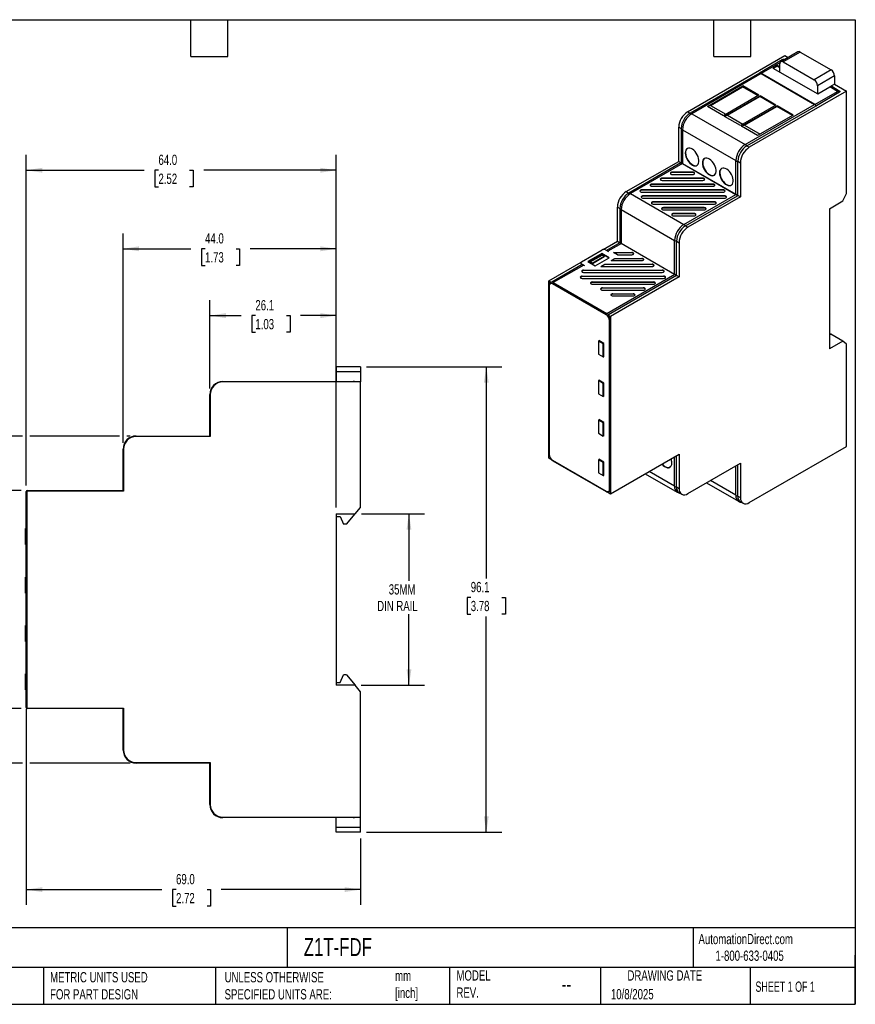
# Model space of a CAD drawing. Header units: millimetres. Extents: x 6 to 273, y 6 to 210.
# Tile 2 of 2: x 101 to 273, y 6 to 210. Entities that reach past the tile are written whole.
import ezdxf

# ---------------------------------------------------------------- set-up
doc = ezdxf.new("R2010")
doc.units = ezdxf.units.MM
doc.linetypes.add('SLD-Solid', pattern=[0])
doc.layers.add('DIMENSIONS', color=140, linetype='SLD-Solid', lineweight=25)
doc.layers.add('TEXT', color=140, linetype='SLD-Solid', lineweight=25)
doc.styles.add('SLDTEXTSTYLE0', font='TXT', dxfattribs={"width": 0.7})
doc.styles.add('SLDTEXTSTYLE1', font='TXT', dxfattribs={"width": 0.65})
doc.dimstyles.new('SLDDIMSTYLE1', dxfattribs={"dimtxt": 2.158008, "dimasz": 3.302, "dimexe": 0, "dimexo": 0.0625, "dimgap": 0.539502, "dimtad": 0, "dimtih": 1, "dimtoh": 1, "dimdec": 1, "dimrnd": 1e-09, "dimzin": 12, "dimdsep": 46, "dimtxsty": 'SLDTEXTSTYLE0', "dimsah": 1, "dimcen": 0.09, "dimadec": 0, "dimazin": 3, "dimtfac": 1, "dimtdec": 1, "dimtofl": 0, "dimtmove": 0, "dimatfit": 3, "dimfxl": 0, "dimfrac": 2, "dimtolj": 1, "dimtzin": 12, "dimarcsym": 0})
doc.dimstyles.new('SLDDIMSTYLE3', dxfattribs={"dimtxt": 2.158008, "dimasz": 3.302, "dimexe": 0, "dimexo": 0.0625, "dimgap": 0.539502, "dimtad": 0, "dimtih": 1, "dimtoh": 1, "dimdec": 1, "dimrnd": 1e-09, "dimzin": 4, "dimdsep": 46, "dimtxsty": 'SLDTEXTSTYLE0', "dimsah": 1, "dimcen": 0.09, "dimadec": 0, "dimazin": 1, "dimtfac": 1, "dimtdec": 1, "dimtofl": 0, "dimtmove": 0, "dimatfit": 3, "dimfxl": 0, "dimfrac": 2, "dimtolj": 1, "dimtzin": 12, "dimarcsym": 0})

# ---------------------------------------------------------------- blocks, each defined once
blk = doc.blocks.new('_D_4')
at = {"layer": 'DIMENSIONS'}
for p, q in [((171.12, 107.58), (184.1, 107.58)), ((180.92, 107.58), (180.92, 93.74)), ((180.92, 72.18), (180.92, 86.88)), ((171.09, 72.18), (184.1, 72.18))]:
    blk.add_line(p, q, dxfattribs=at)
for points in [[(180.92, 107.58), (180.42, 104.28), (181.43, 104.28)], [(180.92, 72.18), (181.43, 75.48), (180.42, 75.48)]]:
    blk.add_solid(points, dxfattribs=at)
at = {"layer": 'DIMENSIONS', "char_height": 2.117, "attachment_point": 1, "style": 'SLDTEXTSTYLE0'}
for s, insert in [('35MM', (176.75, 93.04)), ('DIN RAIL', (174.36, 89.61))]:
    blk.add_mtext(s, dxfattribs=dict(at, insert=insert))
blk = doc.blocks.new('_D_5')
at = {"layer": 'DIMENSIONS'}
for p, q in [((101.16, 123.63), (74.79, 123.63)), ((77.97, 123.63), (77.97, 94.22)), ((121.16, 123.63), (102.69, 123.63)), ((123.35, 123.63), (122.69, 123.63)), ((74.76, 90.31), (74.04, 90.31)), ((74.04, 90.31), (74.04, 86.88)), ((81.17, 90.31), (81.9, 90.31)), ((81.9, 90.31), (81.9, 86.88)), ((74.04, 86.88), (74.76, 86.88)), ((77.97, 56.13), (77.97, 86.4)), ((81.9, 86.88), (81.17, 86.88)), ((101.16, 56.13), (74.79, 56.13)), ((123.35, 56.13), (102.69, 56.13))]:
    blk.add_line(p, q, dxfattribs=at)
for points in [[(77.97, 123.63), (77.46, 120.33), (78.48, 120.33)], [(77.97, 56.13), (78.48, 59.43), (77.46, 59.43)]]:
    blk.add_solid(points, dxfattribs=at)
at = {"layer": 'DIMENSIONS', "char_height": 2.117, "attachment_point": 1, "style": 'SLDTEXTSTYLE0'}
for s, insert in [('67.5', (74.76, 93.52)), ('2.66', (74.76, 89.61))]:
    blk.add_mtext(s, dxfattribs=dict(at, insert=insert))
blk = doc.blocks.new('_D_6')
at = {"layer": 'DIMENSIONS'}
for p, q in [((100.85, 112.38), (88.6, 112.38)), ((91.77, 112.38), (91.77, 94.22)), ((88.57, 90.31), (87.84, 90.31)), ((87.84, 90.31), (87.84, 86.88)), ((94.98, 90.31), (95.7, 90.31)), ((95.7, 90.31), (95.7, 86.88)), ((87.84, 86.88), (88.57, 86.88)), ((91.77, 67.38), (91.77, 86.4)), ((95.7, 86.88), (94.98, 86.88)), ((100.85, 67.38), (88.6, 67.38))]:
    blk.add_line(p, q, dxfattribs=at)
for points in [[(91.77, 112.38), (91.27, 109.08), (92.28, 109.08)], [(91.77, 67.38), (92.28, 70.68), (91.27, 70.68)]]:
    blk.add_solid(points, dxfattribs=at)
at = {"layer": 'DIMENSIONS', "char_height": 2.117, "attachment_point": 1, "style": 'SLDTEXTSTYLE0'}
for s, insert in [('45.0', (88.57, 93.52)), ('1.77', (88.57, 89.61))]:
    blk.add_mtext(s, dxfattribs=dict(at, insert=insert))
blk = doc.blocks.new('_D_7')
at = {"layer": 'DIMENSIONS'}
for p, q in [((139.82, 133.45), (139.82, 151.66)), ((165.92, 108.85), (165.92, 151.66)), ((139.82, 148.48), (146.31, 148.48)), ((149.23, 148.48), (148.5, 148.48)), ((148.5, 148.48), (148.5, 145.05)), ((155.64, 148.48), (156.37, 148.48)), ((156.37, 148.48), (156.37, 145.05)), ((165.92, 148.48), (158.57, 148.48)), ((148.5, 145.05), (149.23, 145.05)), ((156.37, 145.05), (155.64, 145.05))]:
    blk.add_line(p, q, dxfattribs=at)
for points in [[(139.82, 148.48), (143.13, 147.97), (143.13, 148.99)], [(165.92, 148.48), (162.62, 148.99), (162.62, 147.97)]]:
    blk.add_solid(points, dxfattribs=at)
at = {"layer": 'DIMENSIONS', "char_height": 2.117, "attachment_point": 1, "style": 'SLDTEXTSTYLE0'}
for s, insert in [('26.1', (149.23, 151.69)), ('1.03', (149.23, 147.78))]:
    blk.add_mtext(s, dxfattribs=dict(at, insert=insert))
blk = doc.blocks.new('_D_8')
at = {"layer": 'DIMENSIONS'}
for p, q in [((121.92, 122.2), (121.92, 165.44)), ((165.92, 108.85), (165.92, 165.44)), ((121.92, 162.27), (135.91, 162.27)), ((138.84, 162.27), (138.11, 162.27)), ((138.11, 162.27), (138.11, 158.84)), ((145.25, 162.27), (145.97, 162.27)), ((145.97, 162.27), (145.97, 158.84)), ((165.92, 162.27), (148.17, 162.27)), ((138.11, 158.84), (138.84, 158.84)), ((145.97, 158.84), (145.25, 158.84))]:
    blk.add_line(p, q, dxfattribs=at)
for points in [[(121.92, 162.27), (125.23, 161.76), (125.23, 162.78)], [(165.92, 162.27), (162.62, 162.78), (162.62, 161.76)]]:
    blk.add_solid(points, dxfattribs=at)
at = {"layer": 'DIMENSIONS', "char_height": 2.117, "attachment_point": 1, "style": 'SLDTEXTSTYLE0'}
for s, insert in [('44.0', (138.84, 165.48)), ('1.73', (138.84, 161.57))]:
    blk.add_mtext(s, dxfattribs=dict(at, insert=insert))
blk = doc.blocks.new('_D_9')
at = {"layer": 'DIMENSIONS'}
for p, q in [((101.92, 113.45), (101.92, 181.66)), ((165.92, 108.85), (165.92, 181.66)), ((101.92, 178.48), (126.3, 178.48)), ((129.22, 178.48), (128.5, 178.48)), ((128.5, 178.48), (128.5, 175.05)), ((135.63, 178.48), (136.36, 178.48)), ((136.36, 178.48), (136.36, 175.05)), ((165.92, 178.48), (138.56, 178.48)), ((128.5, 175.05), (129.22, 175.05)), ((136.36, 175.05), (135.63, 175.05))]:
    blk.add_line(p, q, dxfattribs=at)
for points in [[(101.92, 178.48), (105.23, 177.97), (105.23, 178.99)], [(165.92, 178.48), (162.62, 178.99), (162.62, 177.97)]]:
    blk.add_solid(points, dxfattribs=at)
at = {"layer": 'DIMENSIONS', "char_height": 2.117, "attachment_point": 1, "style": 'SLDTEXTSTYLE0'}
for s, insert in [('64.0', (129.22, 181.69)), ('2.52', (129.22, 177.78))]:
    blk.add_mtext(s, dxfattribs=dict(at, insert=insert))
blk = doc.blocks.new('_D_10')
at = {"layer": 'DIMENSIONS'}
for p, q in [((101.92, 67.31), (101.92, 26.85)), ((170.92, 40.58), (170.92, 26.85)), ((101.92, 30.02), (129.93, 30.02)), ((132.85, 30.02), (132.13, 30.02)), ((132.13, 30.02), (132.13, 26.59)), ((139.26, 30.02), (139.99, 30.02)), ((139.99, 30.02), (139.99, 26.59)), ((170.92, 30.02), (142.19, 30.02)), ((132.13, 26.59), (132.85, 26.59)), ((139.99, 26.59), (139.26, 26.59))]:
    blk.add_line(p, q, dxfattribs=at)
for points in [[(101.92, 30.02), (105.23, 29.52), (105.23, 30.53)], [(170.92, 30.02), (167.62, 30.53), (167.62, 29.52)]]:
    blk.add_solid(points, dxfattribs=at)
at = {"layer": 'DIMENSIONS', "char_height": 2.117, "attachment_point": 1, "style": 'SLDTEXTSTYLE0'}
for s, insert in [('69.0', (132.85, 33.24)), ('2.72', (132.85, 29.32))]:
    blk.add_mtext(s, dxfattribs=dict(at, insert=insert))
blk = doc.blocks.new('_D_11')
at = {"layer": 'DIMENSIONS'}
for p, q in [((172.19, 137.91), (200.06, 137.91)), ((196.89, 137.91), (196.89, 94.22)), ((193.68, 90.31), (192.96, 90.31)), ((192.96, 90.31), (192.96, 86.88)), ((200.09, 90.31), (200.82, 90.31)), ((200.82, 90.31), (200.82, 86.88)), ((192.96, 86.88), (193.68, 86.88)), ((196.89, 41.85), (196.89, 86.4)), ((200.82, 86.88), (200.09, 86.88)), ((172.19, 41.85), (200.06, 41.85))]:
    blk.add_line(p, q, dxfattribs=at)
for points in [[(196.89, 137.91), (196.38, 134.61), (197.39, 134.61)], [(196.89, 41.85), (197.39, 45.15), (196.38, 45.15)]]:
    blk.add_solid(points, dxfattribs=at)
at = {"layer": 'DIMENSIONS', "char_height": 2.117, "attachment_point": 1, "style": 'SLDTEXTSTYLE0'}
for s, insert in [('96.1', (193.68, 93.52)), ('3.78', (193.68, 89.61))]:
    blk.add_mtext(s, dxfattribs=dict(at, insert=insert))

msp = doc.modelspace()

# ---------------------------------------------------------------- linework, layer by layer
for p, q in [((238.44, 190.56), (258.52, 202.15)), ((257.97, 201.24), (253.29, 198.54)), ((261.2, 202.92), (257.67, 200.88)), ((261.7, 202.87), (258.17, 200.83)), ((258.52, 202.15), (259.2, 201.76)), ((261.7, 202.87), (268.07, 199.2)), ((257.5, 200.66), (253.64, 198.43)), ((256.05, 199.58), (256.93, 200.09)), ((256.05, 199.58), (265.31, 194.23)), ((256.12, 199.54), (256.93, 200.01)), ((257.46, 199.78), (256.93, 200.09)), ((256.93, 200.09), (256.93, 200.01)), ((256.93, 200.01), (257.46, 199.7)), ((257.46, 198.76), (257.46, 200.42)), ((258.17, 200.83), (264.53, 197.16)), ((268.07, 199.2), (264.53, 197.16)), ((253.27, 198.53), (238.95, 190.26)), ((253.61, 198.42), (239.29, 190.15)), ((253.29, 198.54), (253.31, 198.53)), ((253.61, 198.42), (264.64, 192.05)), ((253.86, 198.31), (253.64, 198.43)), ((264.67, 192.07), (253.86, 198.31)), ((253.86, 198.31), (253.86, 198.27)), ((268.78, 197.97), (265.24, 195.93)), ((268.78, 197.97), (268.78, 196.23)), ((242.52, 191.64), (249.85, 195.87)), ((243.14, 191.86), (249.8, 195.71)), ((249.85, 195.87), (249.8, 195.71)), ((252.99, 193.87), (249.8, 195.71)), ((253.15, 193.96), (249.85, 195.87)), ((265.24, 195.93), (265.24, 194.27)), ((265.31, 194.23), (267.79, 195.66)), ((268.78, 196.23), (267.79, 195.66)), ((269.34, 194.76), (267.79, 195.66)), ((268.17, 195.8), (269.72, 194.9)), ((268.78, 196.23), (271.25, 194.8)), ((253.15, 193.96), (245.82, 189.73)), ((246.06, 189.6), (253.38, 193.82)), ((246.67, 189.82), (253.33, 193.67)), ((271.25, 194.8), (251.17, 183.21)), ((253.38, 193.82), (253.33, 193.67)), ((256.52, 191.82), (253.33, 193.67)), ((256.68, 191.92), (253.38, 193.82)), ((264.67, 192.07), (269.34, 194.76)), ((269.68, 194.49), (265.01, 191.79)), ((271.25, 173.65), (271.25, 194.8)), ((243.14, 191.86), (242.52, 191.64)), ((245.82, 189.73), (242.52, 191.64)), ((243.14, 191.86), (246.33, 190.02)), ((256.68, 191.92), (249.36, 187.69)), ((249.59, 187.55), (256.92, 191.78)), ((250.21, 187.78), (256.87, 191.63)), ((250.32, 183.78), (264.64, 192.05)), ((250.66, 183.5), (264.98, 191.77)), ((256.92, 191.78), (256.87, 191.63)), ((260.06, 189.78), (256.87, 191.63)), ((260.22, 189.88), (256.92, 191.78)), ((264.88, 191.87), (265.01, 191.79)), ((238.44, 190.56), (238.95, 190.26)), ((239.29, 190.15), (250.32, 183.78)), ((246.67, 189.82), (246.06, 189.6)), ((249.36, 187.69), (246.06, 189.6)), ((246.67, 189.82), (249.86, 187.98)), ((260.22, 189.88), (252.89, 185.65)), ((236.6, 187.37), (237.11, 187.08)), ((236.6, 180.31), (236.6, 187.37)), ((237.11, 187.08), (237.11, 180.14)), ((250.21, 187.78), (249.59, 187.55)), ((252.89, 185.65), (249.59, 187.55)), ((250.21, 187.78), (253.4, 185.94)), ((237.38, 186.84), (248.41, 180.48)), ((237.38, 186.84), (237.38, 179.9)), ((250.66, 183.5), (251.17, 183.21)), ((225.78, 174.07), (236.6, 180.31)), ((237.04, 179.98), (226.29, 173.77)), ((237.38, 179.86), (226.63, 173.66)), ((236.6, 180.31), (237.09, 180.03)), ((237.08, 180), (237.14, 179.96)), ((237.38, 179.9), (248.41, 173.53)), ((237.38, 179.86), (248.41, 173.49)), ((248.41, 173.53), (248.41, 180.48)), ((248.82, 180.32), (249.33, 180.03)), ((248.82, 173.38), (248.82, 180.32)), ((249.33, 180.03), (249.33, 172.96)), ((241.58, 176.85), (233.18, 176.85)), ((233.18, 176.76), (233.18, 176.85)), ((239.48, 178.06), (235.28, 178.06)), ((235.28, 177.98), (235.28, 178.06)), ((239.48, 177.98), (235.28, 177.98)), ((235.28, 177.6), (239.48, 177.6)), ((239.48, 177.98), (239.48, 178.06)), ((241.58, 176.76), (241.58, 176.85)), ((243.68, 175.64), (231.08, 175.64)), ((231.08, 175.55), (231.08, 175.64)), ((243.68, 175.55), (231.08, 175.55)), ((231.08, 175.18), (243.68, 175.18)), ((241.58, 176.76), (233.18, 176.76)), ((233.18, 176.39), (241.58, 176.39)), ((243.68, 175.55), (243.68, 175.64)), ((225.78, 174.07), (226.29, 173.77)), ((226.63, 173.66), (237.66, 167.29)), ((245.78, 174.43), (228.98, 174.43)), ((228.98, 174.34), (228.98, 174.43)), ((245.78, 174.34), (228.98, 174.34)), ((228.98, 173.97), (245.78, 173.97)), ((246.06, 173.19), (229.26, 173.19)), ((229.26, 173.1), (229.26, 173.19)), ((246.06, 173.1), (229.26, 173.1)), ((229.26, 172.72), (246.06, 172.72)), ((237.66, 167.29), (248.41, 173.49)), ((238, 167.01), (248.75, 173.22)), ((249.33, 172.96), (238.51, 166.72)), ((245.78, 174.34), (245.78, 174.43)), ((246.06, 173.1), (246.06, 173.19)), ((248.41, 173.53), (248.45, 173.51)), ((248.65, 173.31), (248.79, 173.24)), ((248.72, 173.39), (248.69, 173.41)), ((248.84, 173.25), (249.33, 172.96)), ((270.49, 172.15), (271.25, 173.65)), ((223.94, 170.88), (224.45, 170.59)), ((223.94, 163.82), (223.94, 170.88)), ((243.96, 171.97), (231.36, 171.97)), ((231.36, 171.89), (231.36, 171.97)), ((243.96, 171.89), (231.36, 171.89)), ((231.36, 171.51), (243.96, 171.51)), ((241.86, 170.76), (233.46, 170.76)), ((233.46, 170.67), (233.46, 170.76)), ((241.86, 170.67), (241.86, 170.76)), ((243.96, 171.89), (243.96, 171.97)), ((267.71, 170.55), (270.49, 172.15)), ((224.45, 170.59), (224.45, 163.65)), ((224.72, 170.35), (235.75, 163.98)), ((224.72, 170.35), (224.72, 163.41)), ((241.86, 170.67), (233.46, 170.67)), ((233.46, 170.3), (241.86, 170.3)), ((239.76, 169.55), (235.56, 169.55)), ((235.56, 169.46), (235.56, 169.55)), ((239.76, 169.46), (235.56, 169.46)), ((235.56, 169.09), (239.76, 169.09)), ((239.76, 169.46), (239.76, 169.55)), ((267.71, 170.55), (267.71, 141.65)), ((238, 167.01), (238.51, 166.72)), ((220.99, 162.11), (223.94, 163.82)), ((224.42, 163.5), (221.7, 161.93)), ((224.76, 163.39), (221.97, 161.78)), ((223.94, 163.82), (224.44, 163.53)), ((224.72, 163.41), (235.75, 157.04)), ((235.75, 157.04), (235.75, 163.98)), ((236.16, 163.83), (236.67, 163.53)), ((236.16, 156.89), (236.16, 163.83)), ((236.67, 163.53), (236.67, 156.47)), ((216.56, 159.59), (220.8, 162.04)), ((220.76, 161.28), (217.87, 159.62)), ((217.94, 159.58), (220.75, 161.2)), ((218.32, 159.55), (220.8, 160.98)), ((218.76, 159.31), (221.21, 160.73)), ((218.78, 159.26), (221.24, 160.67)), ((220.75, 161.2), (220.76, 161.28)), ((220.75, 161.2), (222.2, 160.37)), ((222.27, 160.41), (220.76, 161.28)), ((221.21, 160.73), (220.8, 160.98)), ((221.21, 160.73), (221.24, 160.67)), ((221.51, 162.04), (222.13, 161.68)), ((221.97, 161.78), (221.9, 161.81)), ((221.97, 161.78), (222.13, 161.68)), ((223.14, 161.51), (226.91, 161.51)), ((223.94, 161.05), (223.14, 161.51)), ((226.91, 161.42), (223.29, 161.42)), ((223.94, 161.05), (226.91, 161.05)), ((226.91, 161.42), (226.91, 161.51)), ((209.8, 155.65), (216.44, 159.48)), ((216.66, 159.02), (210.38, 155.4)), ((217.01, 158.92), (210.72, 155.29)), ((216.41, 159.39), (216.41, 159.31)), ((216.56, 159.18), (217.18, 158.82)), ((216.56, 159.18), (216.56, 159.1)), ((216.56, 159.1), (216.71, 159.01)), ((217.01, 158.92), (217.18, 158.82)), ((217.87, 159.62), (219.38, 158.74)), ((218.76, 159.31), (218.32, 159.55)), ((218.32, 159.51), (218.32, 159.55)), ((218.32, 159.51), (218.78, 159.26)), ((218.78, 159.26), (218.76, 159.31)), ((219.38, 158.74), (222.27, 160.41)), ((220.53, 158.62), (221.33, 159.08)), ((220.53, 158.62), (231.11, 158.62)), ((221.33, 159), (220.68, 158.62)), ((221.33, 159.08), (231.11, 159.08)), ((221.33, 159), (221.33, 159.08)), ((231.11, 159), (221.33, 159)), ((222.63, 159.83), (223.43, 160.3)), ((222.63, 159.83), (229.01, 159.83)), ((223.43, 160.21), (222.78, 159.83)), ((223.43, 160.3), (229.01, 160.3)), ((223.43, 160.21), (223.43, 160.3)), ((229.01, 160.21), (223.43, 160.21)), ((229.01, 160.21), (229.01, 160.3)), ((231.11, 159), (231.11, 159.08)), ((216.69, 156.63), (233.49, 156.63)), ((216.69, 156.54), (216.69, 156.63)), ((233.49, 156.54), (216.69, 156.54)), ((216.98, 157.87), (233.21, 157.87)), ((216.98, 157.78), (216.98, 157.87)), ((233.21, 157.78), (216.98, 157.78)), ((216.98, 157.41), (233.21, 157.41)), ((221.75, 148.92), (235.79, 157.02)), ((236.13, 156.74), (222.09, 148.64)), ((236.67, 156.47), (222.53, 148.31)), ((233.21, 157.78), (233.21, 157.87)), ((233.49, 156.54), (233.49, 156.63)), ((236.07, 156.9), (236.03, 156.92)), ((236.18, 156.75), (236.67, 156.47)), ((209.8, 155.65), (210.36, 155.33)), ((209.8, 119.07), (209.8, 155.65)), ((209.81, 154.71), (209.81, 119.93)), ((209.87, 154.63), (209.87, 119.85)), ((221.61, 148.67), (210.58, 155.04)), ((210.72, 155.29), (221.75, 148.92)), ((216.69, 156.17), (233.49, 156.17)), ((218.79, 155.42), (231.39, 155.42)), ((218.79, 155.33), (218.79, 155.42)), ((231.39, 155.33), (218.79, 155.33)), ((218.79, 154.95), (231.39, 154.95)), ((231.39, 155.33), (231.39, 155.42)), ((220.89, 154.2), (229.29, 154.2)), ((220.89, 154.12), (220.89, 154.2)), ((229.29, 154.12), (220.89, 154.12)), ((220.89, 153.74), (229.29, 153.74)), ((222.99, 152.99), (227.19, 152.99)), ((222.99, 152.91), (222.99, 152.99)), ((227.19, 152.91), (222.99, 152.91)), ((222.99, 152.53), (227.19, 152.53)), ((227.19, 152.91), (227.19, 152.99)), ((229.29, 154.12), (229.29, 154.2)), ((221.97, 148.63), (222.53, 148.31)), ((222.32, 112.66), (222.32, 147.45)), ((222.51, 112.63), (222.51, 147.42)), ((222.53, 148.31), (222.53, 111.72)), ((267.71, 144.89), (267.99, 144.67)), ((267.71, 144.5), (267.99, 144.67)), ((270.47, 143.24), (267.99, 144.67)), ((220.02, 143.22), (220.17, 143.3)), ((220.02, 143.22), (220.02, 140.53)), ((221.01, 142.65), (220.02, 143.22)), ((220.09, 143.35), (220.09, 143.26)), ((221.15, 142.73), (220.09, 143.35)), ((220.16, 143.31), (220.16, 143.3)), ((221.01, 142.65), (221.15, 142.73)), ((221.01, 139.95), (221.01, 142.65)), ((221.15, 139.96), (221.15, 142.73)), ((270.47, 143.24), (267.71, 141.65)), ((271.25, 142.6), (270.47, 143.24)), ((271.25, 121.48), (271.25, 142.6)), ((220.02, 140.53), (221.01, 139.95)), ((221.01, 139.95), (221.15, 140.03)), ((221.08, 140), (221.15, 139.96)), ((165.92, 137.91), (165.92, 136.91)), ((170.92, 137.91), (165.92, 137.91)), ((170.92, 136.91), (165.92, 136.91)), ((165.92, 136.91), (165.92, 134.88)), ((170.92, 137.91), (170.92, 136.91)), ((170.92, 136.91), (170.92, 134.78)), ((142.52, 134.88), (162.77, 134.88)), ((142.52, 134.88), (142.52, 134.78)), ((170.92, 134.78), (142.52, 134.78)), ((162.77, 134.88), (162.77, 134.78)), ((162.82, 134.88), (162.81, 134.88)), ((162.82, 134.78), (162.82, 134.88)), ((162.82, 134.88), (169.42, 134.88)), ((169.42, 134.88), (169.42, 134.78)), ((170.92, 108.88), (170.92, 134.78)), ((220.17, 135.14), (220.02, 135.06)), ((220.02, 135.06), (220.02, 132.36)), ((221.01, 134.48), (220.02, 135.06)), ((220.09, 135.18), (220.09, 135.09)), ((221.15, 134.57), (220.09, 135.18)), ((220.16, 135.14), (220.16, 135.13)), ((221.15, 134.56), (221.01, 134.48)), ((221.01, 131.79), (221.01, 134.48)), ((221.15, 131.79), (221.15, 134.57)), ((139.82, 132.18), (139.92, 132.18)), ((139.82, 123.68), (139.82, 132.18)), ((139.92, 132.18), (139.92, 123.53)), ((220.02, 132.36), (221.01, 131.79)), ((221.15, 131.87), (221.01, 131.79)), ((221.08, 131.83), (221.15, 131.79)), ((220.17, 126.97), (220.02, 126.89)), ((220.02, 126.89), (220.02, 124.2)), ((221.01, 126.32), (220.02, 126.89)), ((220.09, 127.01), (220.09, 126.93)), ((221.15, 126.4), (220.09, 127.01)), ((220.16, 126.98), (220.16, 126.97)), ((221.15, 126.4), (221.01, 126.32)), ((221.01, 123.62), (221.01, 126.32)), ((221.15, 123.63), (221.15, 126.4)), ((220.02, 124.2), (221.01, 123.62)), ((124.62, 123.63), (139.82, 123.63)), ((124.62, 123.63), (124.62, 123.53)), ((139.92, 123.53), (124.62, 123.53)), ((139.92, 123.68), (139.82, 123.68)), ((139.82, 123.63), (139.82, 123.53)), ((139.87, 123.63), (139.92, 123.63)), ((139.87, 123.53), (139.87, 123.63)), ((221.15, 123.7), (221.01, 123.62)), ((221.08, 123.66), (221.15, 123.63)), ((121.92, 120.93), (122.02, 120.93)), ((121.92, 112.43), (121.92, 120.93)), ((122.02, 120.93), (122.02, 112.28)), ((222.53, 111.72), (236.67, 119.89)), ((236.67, 119.89), (236.67, 112.83)), ((251.17, 109.88), (271.25, 121.48)), ((209.8, 119.07), (210.32, 118.77)), ((210.58, 118.62), (221.61, 112.26)), ((210.62, 118.53), (221.65, 112.16)), ((220.17, 118.81), (220.02, 118.72)), ((220.02, 118.72), (220.02, 116.03)), ((221.01, 118.15), (220.02, 118.72)), ((220.09, 118.85), (220.09, 118.76)), ((221.15, 118.24), (220.09, 118.85)), ((220.16, 118.81), (220.16, 118.8)), ((221.15, 118.23), (221.01, 118.15)), ((221.01, 115.46), (221.01, 118.15)), ((221.15, 115.46), (221.15, 118.24)), ((235.75, 113.27), (235.75, 119.36)), ((236.16, 113.12), (236.16, 119.59)), ((238.51, 111.76), (249.33, 118.01)), ((249.33, 118.01), (249.33, 110.95)), ((220.02, 116.03), (221.01, 115.46)), ((229.69, 115.86), (236.31, 112.04)), ((235.75, 113.27), (230.48, 116.32)), ((248.41, 111.4), (248.41, 117.48)), ((248.82, 111.24), (248.82, 117.72)), ((221.15, 115.54), (221.01, 115.46)), ((221.08, 115.5), (221.15, 115.46)), ((242.35, 113.98), (248.97, 110.16)), ((248.41, 111.4), (243.14, 114.44)), ((101.92, 111.18), (101.92, 112.18)), ((102.02, 112.28), (102.02, 67.48)), ((122.02, 112.28), (102.02, 112.28)), ((102.12, 112.38), (102.12, 112.28)), ((102.12, 112.38), (121.97, 112.38)), ((122.02, 112.43), (121.92, 112.43)), ((121.97, 112.28), (121.97, 112.38)), ((122.02, 112.38), (121.97, 112.38)), ((221.97, 112.05), (222.53, 111.72)), ((236.16, 113.12), (236.67, 112.83)), ((236.7, 111.93), (237.21, 111.64)), ((101.92, 68.58), (101.92, 111.18)), ((102.02, 111.18), (101.92, 111.18)), ((248.82, 111.24), (249.33, 110.95)), ((249.36, 110.05), (249.87, 109.76)), ((169.85, 107.58), (170.92, 108.88)), ((165.92, 107.58), (169.85, 107.58)), ((165.92, 107.58), (165.92, 72.18)), ((165.92, 107.01), (166.72, 107.01)), ((166.72, 107.01), (167.42, 105.41)), ((168.02, 105.41), (169.82, 107.58)), ((101.77, 101.23), (101.77, 104.53)), ((101.77, 104.53), (101.92, 104.53)), ((168.02, 105.41), (167.42, 105.41)), ((101.77, 101.23), (101.92, 101.23)), ((101.77, 91.23), (101.77, 94.53)), ((101.92, 94.53), (101.77, 94.53)), ((101.92, 91.23), (101.77, 91.23)), ((101.77, 81.23), (101.77, 84.53)), ((101.92, 84.53), (101.77, 84.53)), ((101.92, 81.23), (101.77, 81.23)), ((101.77, 71.23), (101.77, 74.53)), ((101.92, 74.53), (101.77, 74.53)), ((166.72, 72.75), (167.42, 74.35)), ((168.02, 74.35), (167.42, 74.35)), ((168.02, 74.35), (169.82, 72.18)), ((101.92, 71.23), (101.77, 71.23)), ((165.92, 72.75), (166.72, 72.75)), ((169.82, 72.18), (165.92, 72.18)), ((170.92, 70.85), (169.82, 72.18)), ((170.92, 44.98), (170.92, 70.85)), ((102.02, 68.58), (101.92, 68.58)), ((101.92, 67.58), (101.92, 68.58)), ((102.02, 67.48), (122.02, 67.48)), ((102.12, 67.48), (102.12, 67.38)), ((121.97, 67.38), (102.12, 67.38)), ((121.92, 58.83), (121.92, 67.33)), ((121.92, 67.33), (122.02, 67.33)), ((121.97, 67.48), (121.97, 67.38)), ((121.97, 67.38), (122.02, 67.38)), ((122.02, 67.48), (122.02, 58.83)), ((122.02, 58.83), (121.92, 58.83)), ((124.62, 56.23), (139.92, 56.23)), ((124.62, 56.23), (124.62, 56.13)), ((139.82, 56.13), (124.62, 56.13)), ((139.82, 56.23), (139.82, 56.13)), ((139.82, 47.58), (139.82, 56.08)), ((139.82, 56.08), (139.92, 56.08)), ((139.87, 56.23), (139.87, 56.13)), ((139.87, 56.13), (139.92, 56.13)), ((139.92, 56.23), (139.92, 47.58)), ((139.92, 47.58), (139.82, 47.58)), ((142.52, 44.98), (170.92, 44.98)), ((142.52, 44.98), (142.52, 44.88)), ((162.77, 44.88), (142.52, 44.88)), ((162.77, 44.98), (162.77, 44.88)), ((162.81, 44.88), (162.82, 44.88)), ((162.82, 44.88), (162.82, 44.98)), ((169.42, 44.88), (162.82, 44.88)), ((165.92, 42.85), (165.92, 44.88)), ((169.42, 44.98), (169.42, 44.88)), ((170.92, 42.85), (170.92, 44.98)), ((170.92, 42.85), (165.92, 42.85)), ((165.92, 41.85), (165.92, 42.85)), ((170.92, 41.85), (170.92, 42.85)), ((170.92, 41.85), (165.92, 41.85))]:
    msp.add_line(p, q)
at = {"flags": 128}
for points in [[(237.95, 182.03), (237.97, 181.68), (238.06, 181.32), (238.2, 180.95), (238.39, 180.59), (238.61, 180.26), (238.87, 179.96), (239.15, 179.72), (239.43, 179.54), (239.71, 179.42), (239.98, 179.38), (240.23, 179.42), (240.43, 179.53), (240.6, 179.7), (240.71, 179.94), (240.77, 180.23), (240.77, 180.56), (240.71, 180.92), (240.6, 181.29), (240.43, 181.65), (240.23, 182), (239.98, 182.32), (239.71, 182.59), (239.43, 182.8), (239.15, 182.95), (238.87, 183.02), (238.61, 183.03), (238.39, 182.96), (238.2, 182.81), (238.06, 182.6), (237.97, 182.34), (237.95, 182.03)], [(238.35, 182.93), (238.23, 182.81), (238.1, 182.59), (238.03, 182.31), (238.01, 181.99), (238.06, 181.63), (238.16, 181.26), (238.31, 180.89), (238.51, 180.54), (238.74, 180.21), (239.01, 179.93), (239.29, 179.7), (239.57, 179.54), (239.86, 179.44), (240.12, 179.42), (240.35, 179.47)], [(241.48, 179.98), (241.51, 179.64), (241.6, 179.27), (241.73, 178.91), (241.92, 178.55), (242.15, 178.21), (242.4, 177.92), (242.68, 177.68), (242.97, 177.5), (243.25, 177.38), (243.52, 177.34), (243.76, 177.38), (243.97, 177.48), (244.13, 177.66), (244.24, 177.9), (244.3, 178.19), (244.3, 178.52), (244.24, 178.88), (244.13, 179.25), (243.97, 179.61), (243.76, 179.96), (243.52, 180.27), (243.25, 180.54), (242.97, 180.76), (242.68, 180.91), (242.4, 180.98), (242.15, 180.99), (241.92, 180.91), (241.73, 180.77), (241.6, 180.56), (241.51, 180.3), (241.48, 179.98)], [(241.88, 180.89), (241.76, 180.77), (241.64, 180.55), (241.56, 180.27), (241.55, 179.94), (241.59, 179.59), (241.69, 179.22), (241.84, 178.85), (242.04, 178.5), (242.28, 178.17), (242.54, 177.89), (242.82, 177.66), (243.11, 177.5), (243.39, 177.4), (243.65, 177.38), (243.88, 177.43)], [(245.02, 177.94), (245.05, 177.6), (245.13, 177.23), (245.27, 176.86), (245.46, 176.51), (245.68, 176.17), (245.94, 175.88), (246.22, 175.64), (246.5, 175.45), (246.79, 175.34), (247.05, 175.3), (247.3, 175.34), (247.5, 175.44), (247.67, 175.62), (247.78, 175.86), (247.84, 176.15), (247.84, 176.48), (247.78, 176.84), (247.67, 177.21), (247.5, 177.57), (247.3, 177.92), (247.05, 178.23), (246.79, 178.5), (246.5, 178.72), (246.22, 178.86), (245.94, 178.94), (245.68, 178.94), (245.46, 178.87), (245.27, 178.73), (245.13, 178.52), (245.05, 178.26), (245.02, 177.94)], [(245.42, 178.85), (245.3, 178.73), (245.17, 178.51), (245.1, 178.23), (245.08, 177.9), (245.13, 177.55), (245.23, 177.18), (245.38, 176.81), (245.58, 176.46), (245.81, 176.13), (246.08, 175.85), (246.36, 175.62), (246.65, 175.45), (246.93, 175.36), (247.19, 175.34), (247.42, 175.39)], [(233.18, 176.85), (233.03, 176.83), (232.9, 176.78), (232.81, 176.71), (232.78, 176.62), (232.81, 176.53), (232.9, 176.46), (233.03, 176.41), (233.18, 176.39)], [(235.28, 178.06), (235.13, 178.05), (235, 178), (234.91, 177.92), (234.88, 177.83), (234.91, 177.74), (235, 177.67), (235.13, 177.62), (235.28, 177.6)], [(239.48, 177.6), (239.63, 177.62), (239.76, 177.67), (239.85, 177.74), (239.88, 177.83), (239.85, 177.92), (239.76, 178), (239.63, 178.05), (239.48, 178.06)], [(241.58, 176.39), (241.73, 176.41), (241.86, 176.46), (241.95, 176.53), (241.98, 176.62), (241.95, 176.71), (241.86, 176.78), (241.73, 176.83), (241.58, 176.85)], [(231.08, 175.64), (230.93, 175.62), (230.8, 175.57), (230.71, 175.5), (230.68, 175.41), (230.71, 175.32), (230.8, 175.24), (230.93, 175.19), (231.08, 175.18)], [(243.68, 175.18), (243.83, 175.19), (243.96, 175.24), (244.05, 175.32), (244.08, 175.41), (244.05, 175.5), (243.96, 175.57), (243.83, 175.62), (243.68, 175.64)], [(228.98, 174.43), (228.83, 174.41), (228.7, 174.36), (228.61, 174.28), (228.58, 174.2), (228.61, 174.11), (228.7, 174.03), (228.83, 173.98), (228.98, 173.97)], [(229.26, 173.19), (229.11, 173.17), (228.98, 173.12), (228.89, 173.04), (228.86, 172.95), (228.89, 172.87), (228.98, 172.79), (229.11, 172.74), (229.26, 172.72)], [(245.78, 173.97), (245.93, 173.98), (246.06, 174.03), (246.15, 174.11), (246.18, 174.2), (246.15, 174.28), (246.06, 174.36), (245.93, 174.41), (245.78, 174.43)], [(246.06, 172.72), (246.22, 172.74), (246.35, 172.79), (246.43, 172.87), (246.46, 172.95), (246.43, 173.04), (246.35, 173.12), (246.22, 173.17), (246.06, 173.19)], [(231.36, 171.97), (231.21, 171.96), (231.08, 171.91), (230.99, 171.83), (230.96, 171.74), (230.99, 171.65), (231.08, 171.58), (231.21, 171.53), (231.36, 171.51)], [(233.46, 170.76), (233.31, 170.74), (233.18, 170.69), (233.09, 170.62), (233.06, 170.53), (233.09, 170.44), (233.18, 170.37), (233.31, 170.32), (233.46, 170.3)], [(241.86, 170.3), (242.02, 170.32), (242.15, 170.37), (242.23, 170.44), (242.26, 170.53), (242.23, 170.62), (242.15, 170.69), (242.02, 170.74), (241.86, 170.76)], [(243.96, 171.51), (244.12, 171.53), (244.25, 171.58), (244.33, 171.65), (244.36, 171.74), (244.33, 171.83), (244.25, 171.91), (244.12, 171.96), (243.96, 171.97)], [(235.56, 169.55), (235.41, 169.53), (235.28, 169.48), (235.19, 169.41), (235.16, 169.32), (235.19, 169.23), (235.28, 169.15), (235.41, 169.1), (235.56, 169.09)], [(239.76, 169.09), (239.92, 169.1), (240.05, 169.15), (240.13, 169.23), (240.16, 169.32), (240.13, 169.41), (240.05, 169.48), (239.92, 169.53), (239.76, 169.55)], [(226.91, 161.05), (227.06, 161.06), (227.19, 161.11), (227.28, 161.19), (227.31, 161.28), (227.28, 161.36), (227.19, 161.44), (227.06, 161.49), (226.91, 161.51)], [(229.01, 159.83), (229.16, 159.85), (229.29, 159.9), (229.38, 159.98), (229.41, 160.06), (229.38, 160.15), (229.29, 160.23), (229.16, 160.28), (229.01, 160.3)], [(231.11, 158.62), (231.26, 158.64), (231.39, 158.69), (231.48, 158.76), (231.51, 158.85), (231.48, 158.94), (231.39, 159.02), (231.26, 159.07), (231.11, 159.08)], [(216.69, 156.63), (216.54, 156.61), (216.41, 156.56), (216.32, 156.49), (216.29, 156.4), (216.32, 156.31), (216.41, 156.23), (216.54, 156.18), (216.69, 156.17)], [(216.98, 157.87), (216.82, 157.85), (216.69, 157.8), (216.61, 157.73), (216.58, 157.64), (216.61, 157.55), (216.69, 157.48), (216.82, 157.43), (216.98, 157.41)], [(233.21, 157.41), (233.36, 157.43), (233.49, 157.48), (233.58, 157.55), (233.61, 157.64), (233.58, 157.73), (233.49, 157.8), (233.36, 157.85), (233.21, 157.87)], [(233.49, 156.17), (233.65, 156.18), (233.78, 156.23), (233.86, 156.31), (233.89, 156.4), (233.86, 156.49), (233.78, 156.56), (233.65, 156.61), (233.49, 156.63)], [(218.79, 155.42), (218.64, 155.4), (218.51, 155.35), (218.42, 155.27), (218.39, 155.19), (218.42, 155.1), (218.51, 155.02), (218.64, 154.97), (218.79, 154.95)], [(231.39, 154.95), (231.55, 154.97), (231.68, 155.02), (231.76, 155.1), (231.79, 155.19), (231.76, 155.27), (231.68, 155.35), (231.55, 155.4), (231.39, 155.42)], [(220.89, 154.2), (220.74, 154.19), (220.61, 154.14), (220.52, 154.06), (220.49, 153.97), (220.52, 153.89), (220.61, 153.81), (220.74, 153.76), (220.89, 153.74)], [(222.99, 152.99), (222.84, 152.97), (222.71, 152.92), (222.62, 152.85), (222.59, 152.76), (222.62, 152.67), (222.71, 152.6), (222.84, 152.55), (222.99, 152.53)], [(227.19, 152.53), (227.35, 152.55), (227.48, 152.6), (227.56, 152.67), (227.59, 152.76), (227.56, 152.85), (227.48, 152.92), (227.35, 152.97), (227.19, 152.99)], [(229.29, 153.74), (229.45, 153.76), (229.58, 153.81), (229.66, 153.89), (229.69, 153.97), (229.66, 154.06), (229.58, 154.14), (229.45, 154.19), (229.29, 154.2)], [(233.12, 117.84), (233.15, 117.8), (233.42, 117.53), (233.7, 117.32), (233.99, 117.17), (234.26, 117.09), (234.52, 117.09), (234.75, 117.16), (234.93, 117.31), (235.07, 117.51), (235.16, 117.78), (235.19, 118.09)], [(221.97, 112.05), (222.09, 112.04), (222.19, 112.06), (222.28, 112.11), (222.36, 112.17), (222.43, 112.26), (222.47, 112.37), (222.5, 112.49), (222.51, 112.63)]]:
    msp.add_lwpolyline(points, dxfattribs=at)
for centre, radius, start, end in [((257.91, 200.52), 0.729, 66.4152, 84.9151), ((261.41, 202.46), 0.503, 54.3824, 114.3071), ((257.89, 200.49), 0.437, 50.7967, 189.214), ((267.24, 197.9), 1.54, 2.6055, 57.3945), ((253.19, 197.73), 0.809, 58.6281, 84.1755), ((263.7, 195.86), 1.54, 2.6055, 57.3945), ((268.33, 194.76), 1.05, 98.8192, 121.0678), ((269.88, 193.86), 1.05, 98.8192, 121.0678), ((268.59, 193.49), 1.48, 42.1795, 59.2491), ((263.88, 190.78), 1.48, 42.1795, 59.2491), ((263.92, 190.8), 1.48, 42.1795, 59.2491), ((240.59, 187.19), 4, 122.6055, 177.3945), ((241.1, 186.9), 4, 122.6055, 177.3945), ((241.51, 186.66), 4.13, 122.4764, 177.5236), ((238.87, 189.46), 0.809, 58.6281, 84.1755), ((237.77, 187.55), 0.809, 215.8329, 241.3775), ((252.54, 180.3), 4.13, 122.4763, 177.5237), ((252.81, 180.14), 4, 122.6055, 177.3945), ((253.32, 179.84), 4, 122.6055, 177.3945), ((249.57, 182.51), 1.48, 42.1795, 59.2491), ((236.96, 179.17), 0.809, 58.6281, 84.1755), ((236.99, 179.19), 0.809, 58.6281, 84.1755), ((237.77, 180.61), 0.809, 215.8329, 241.3775), ((249.13, 181.76), 1.48, 240.7562, 257.8226), ((235.22, 177.62), 0.367, 80.5978, 153.6851), ((239.54, 177.62), 0.367, 26.3149, 99.4022), ((231.02, 175.19), 0.367, 80.5978, 153.6851), ((233.12, 176.4), 0.367, 80.5978, 153.6851), ((241.64, 176.4), 0.367, 26.3149, 99.4022), ((243.74, 175.19), 0.367, 26.3149, 99.4022), ((227.94, 170.7), 4, 122.6055, 177.3945), ((228.45, 170.41), 4, 122.6055, 177.3945), ((228.85, 170.17), 4.13, 122.4764, 177.5236), ((226.21, 172.97), 0.809, 58.6281, 84.1755), ((228.92, 173.98), 0.367, 80.5978, 153.6851), ((229.2, 172.74), 0.367, 80.5978, 153.6851), ((245.84, 173.98), 0.367, 26.3149, 99.4022), ((246.12, 172.74), 0.367, 26.3149, 99.4022), ((249.13, 174.82), 1.48, 240.7562, 257.8226), ((247.66, 172.23), 1.48, 42.1795, 59.2491), ((249.13, 174.71), 1.38, 240.4169, 253.0174), ((247.69, 172.25), 1.48, 42.1795, 59.2491), ((231.3, 171.52), 0.367, 80.5978, 153.6851), ((244.02, 171.52), 0.367, 26.3149, 99.4022), ((225.11, 171.06), 0.809, 215.8329, 241.3775), ((233.4, 170.31), 0.367, 80.5978, 153.6851), ((235.5, 169.1), 0.367, 80.5978, 153.6851), ((239.82, 169.1), 0.367, 26.3149, 99.4022), ((241.92, 170.31), 0.367, 26.3149, 99.4022), ((239.88, 163.8), 4.13, 122.4763, 177.5237), ((240.15, 163.65), 4, 122.6055, 177.3945), ((240.66, 163.35), 4, 122.6055, 177.3945), ((236.91, 166.02), 1.48, 42.1795, 59.2491), ((224.34, 162.7), 0.809, 58.6281, 84.1755), ((225.11, 164.12), 0.809, 215.8329, 241.3775), ((236.47, 165.27), 1.48, 240.7562, 257.8226), ((221.15, 161.36), 0.769, 62.6097, 117.3903), ((226.97, 161.06), 0.367, 26.3149, 99.4022), ((216.63, 159.39), 0.218, 110.7834, 249.2166), ((216.66, 159.33), 0.251, 185.6948, 245.6253), ((229.07, 159.85), 0.367, 26.3149, 99.4022), ((231.17, 158.63), 0.367, 26.3149, 99.4022), ((216.63, 156.18), 0.367, 80.5978, 153.6851), ((216.92, 157.42), 0.367, 80.5978, 153.6851), ((233.27, 157.42), 0.367, 26.3149, 99.4022), ((233.55, 156.18), 0.367, 26.3149, 99.4022), ((236.47, 158.33), 1.48, 240.7562, 257.8226), ((235.03, 155.75), 1.48, 42.1795, 59.2491), ((236.47, 158.22), 1.38, 240.4169, 253.0174), ((209.91, 154.72), 0.0955, 183.9231, 247.3821), ((210.29, 154.89), 0.45, 80.8298, 167.5123), ((210.3, 154.7), 0.437, 50.7967, 189.214), ((210.3, 154.6), 0.809, 58.6281, 84.1755), ((210.89, 155.03), 0.307, 122.6055, 177.3945), ((218.73, 154.97), 0.367, 80.5978, 153.6851), ((231.45, 154.97), 0.367, 26.3149, 99.4022), ((220.83, 153.76), 0.367, 80.5978, 153.6851), ((222.93, 152.54), 0.367, 80.5978, 153.6851), ((227.25, 152.54), 0.367, 26.3149, 99.4022), ((229.35, 153.76), 0.367, 26.3149, 99.4022), ((221.92, 148.66), 0.307, 122.6055, 177.3945), ((220.78, 147.38), 1.54, 2.6055, 57.3945), ((221, 147.65), 1.48, 42.1795, 59.2491), ((220.68, 147.33), 1.83, 2.8879, 45.2813), ((222.46, 147.72), 0.307, 242.6428, 279.7711), ((142.52, 132.18), 2.7, 90, 180), ((142.52, 132.18), 2.6, 90, 180), ((169.42, 133.38), 1.5, 68.9605, 90), ((124.62, 120.93), 2.7, 90, 180), ((124.62, 120.93), 2.6, 90, 180), ((209.92, 119.94), 0.101, 185.8452, 245.4749), ((211.41, 119.92), 1.54, 182.6055, 237.3945), ((210.68, 118.61), 0.0986, 173.7012, 234.9867), ((234.51, 118.71), 1.57, 212.3343, 279.1823), ((232.58, 118.04), 2.61, 1.1831, 20.2141), ((102.12, 112.18), 0.2, 90, 180), ((221.89, 112.59), 0.437, 230.7967, 9.214), ((221.71, 112.25), 0.101, 174.3804, 234.2935), ((222.46, 112.94), 0.307, 242.6428, 279.7711), ((236.47, 114.56), 1.48, 240.7562, 257.8226), ((237.1, 113.14), 1.36, 174.3415, 234.3046), ((237.44, 112.98), 1.28, 173.7012, 234.9867), ((237.79, 112.64), 1.14, 170.786, 309.2033), ((249.76, 111.26), 1.36, 174.3415, 234.3046), ((249.13, 112.68), 1.48, 240.7562, 257.8226), ((250.09, 111.1), 1.28, 173.7012, 234.9867), ((250.45, 110.76), 1.14, 170.786, 309.2033), ((102.12, 67.58), 0.2, 180, 270), ((124.62, 58.83), 2.7, 180, 270), ((124.62, 58.83), 2.6, 180, 270), ((142.52, 47.58), 2.7, 180, 270), ((142.52, 47.58), 2.6, 180, 270), ((169.42, 46.38), 1.5, 270, 291.0395)]:
    msp.add_arc(centre, radius, start, end)
for points, knots in [([(258.46, 201.34), (258.45, 201.34), (258.38, 201.35), (258.26, 201.34), (258.1, 201.31), (258.01, 201.27), (257.97, 201.24)], [0, 0, 0, 0, 0.069321, 0.35952, 0.678632, 1, 1, 1, 1]), ([(269.72, 194.9), (269.82, 194.85), (269.86, 194.77), (269.84, 194.61), (269.78, 194.54), (269.68, 194.49)], [0, 0, 0, 0, 0.5, 0.5, 1, 1, 1, 1]), ([(237.09, 180.03), (237.09, 180.02), (237.09, 180.01), (237.09, 180), (237.08, 180), (237.08, 180), (237.08, 180)], [0, 0, 0, 0, 0.00003981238, 0.00003981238, 0.00003981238, 0.0000572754, 0.0000572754, 0.0000572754, 0.0000572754]), ([(237.21, 180.04), (237.21, 180.04), (237.2, 180.03), (237.19, 180.03), (237.19, 180.03), (237.18, 180.03), (237.16, 180.03), (237.13, 180.03), (237.11, 180.03), (237.09, 180.03)], [0, 0, 0, 0, 0.125, 0.125, 0.25, 0.25, 0.5, 0.5, 1, 1, 1, 1]), ([(248.84, 173.25), (248.82, 173.27), (248.8, 173.29), (248.77, 173.33), (248.76, 173.34), (248.74, 173.36), (248.74, 173.37), (248.73, 173.38), (248.72, 173.39), (248.72, 173.39)], [0, 0, 0, 0, 0.5, 0.5, 0.75, 0.75, 0.875, 0.875, 1, 1, 1, 1]), ([(248.79, 173.24), (248.79, 173.24), (248.79, 173.24), (248.8, 173.24), (248.81, 173.24), (248.81, 173.25), (248.82, 173.25), (248.83, 173.25), (248.83, 173.25), (248.84, 173.25)], [0, 0, 0, 0, 0.00001652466, 0.00001652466, 0.00001652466, 0.0000402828, 0.0000402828, 0.0000402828, 0.00005757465, 0.00005757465, 0.00005757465, 0.00005757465]), ([(224.44, 163.53), (224.44, 163.53), (224.43, 163.52), (224.43, 163.51), (224.43, 163.51), (224.42, 163.51), (224.42, 163.5)], [0, 0, 0, 0, 0.00003981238, 0.00003981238, 0.00003981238, 0.0000572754, 0.0000572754, 0.0000572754, 0.0000572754]), ([(224.55, 163.55), (224.55, 163.54), (224.55, 163.54), (224.54, 163.54), (224.53, 163.54), (224.52, 163.53), (224.51, 163.53), (224.48, 163.53), (224.46, 163.53), (224.44, 163.53)], [0, 0, 0, 0, 0.125, 0.125, 0.25, 0.25, 0.5, 0.5, 1, 1, 1, 1]), ([(236.07, 156.9), (236.07, 156.89), (236.07, 156.89), (236.08, 156.87), (236.08, 156.87), (236.1, 156.85), (236.11, 156.84), (236.14, 156.8), (236.16, 156.78), (236.18, 156.75)], [0, 0, 0, 0, 0.125, 0.125, 0.25, 0.25, 0.5, 0.5, 1, 1, 1, 1]), ([(236.18, 156.75), (236.17, 156.75), (236.15, 156.75), (236.14, 156.75), (236.14, 156.75), (236.13, 156.75), (236.13, 156.74)], [0, 0, 0, 0, 0.00003981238, 0.00003981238, 0.00003981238, 0.0000572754, 0.0000572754, 0.0000572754, 0.0000572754]), ([(209.85, 154.97), (209.83, 154.9), (209.82, 154.82), (209.82, 154.73), (209.81, 154.71)], [0, 0, 0, 0, 0.841885, 1, 1, 1, 1]), ([(210.38, 155.4), (210.38, 155.4), (210.37, 155.39), (210.37, 155.39), (210.36, 155.38), (210.36, 155.38), (210.36, 155.37), (210.36, 155.36), (210.36, 155.35), (210.36, 155.34), (210.36, 155.34), (210.36, 155.33), (210.36, 155.33)], [0, 0, 0, 0, 0.0000290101, 0.0000290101, 0.0000290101, 0.0000577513, 0.0000577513, 0.0000577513, 0.0001073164, 0.0001073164, 0.0001073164, 0.0001280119, 0.0001280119, 0.0001280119, 0.0001280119]), ([(221.97, 148.63), (221.99, 148.63), (222, 148.63), (222.02, 148.63), (222.03, 148.63), (222.04, 148.63), (222.06, 148.63), (222.07, 148.63), (222.08, 148.63), (222.08, 148.64), (222.09, 148.64), (222.09, 148.64), (222.09, 148.64)], [0, 0, 0, 0, 0.0000476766, 0.0000476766, 0.0000476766, 0.0000877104, 0.0000877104, 0.0000877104, 0.0001168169, 0.0001168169, 0.0001168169, 0.0001282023, 0.0001282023, 0.0001282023, 0.0001282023]), ([(209.81, 119.93), (209.82, 119.88), (209.82, 119.75), (209.87, 119.51), (209.98, 119.24), (210.14, 118.98), (210.32, 118.76), (210.49, 118.61), (210.59, 118.55), (210.62, 118.53)], [0, 0, 0, 0, 0.091403, 0.260732, 0.429493, 0.597931, 0.766987, 0.937585, 1, 1, 1, 1]), ([(221.65, 112.16), (221.69, 112.14), (221.8, 112.08), (221.91, 112.06), (221.98, 112.05)], [0, 0, 0, 0, 0.379092, 1, 1, 1, 1]), ([(236.31, 112.04), (236.31, 112.04), (236.41, 111.97), (236.59, 111.9), (236.77, 111.86), (236.84, 111.85)], [0, 0, 0, 0, 0.0145783, 0.6406021, 1, 1, 1, 1]), ([(248.97, 110.16), (248.97, 110.16), (249.07, 110.09), (249.25, 110.02), (249.43, 109.98), (249.5, 109.97)], [0, 0, 0, 0, 0.014578, 0.640602, 1, 1, 1, 1])]:
    msp.add_open_spline(points, degree=3, knots=knots)
for points in [[(253.64, 198.43), (253.52, 198.5), (253.39, 198.53), (253.29, 198.54)], [(216.66, 159.02), (216.77, 159.02), (216.89, 158.98), (217.01, 158.92)], [(162.81, 134.88), (162.81, 134.88), (162.8, 134.85), (162.8, 134.78)], [(162.8, 44.98), (162.8, 44.91), (162.81, 44.88), (162.81, 44.88)]]:
    msp.add_open_spline(points, degree=3)
at = {"layer": 'TEXT'}
for p, q in [((6.35, 209.55), (273.05, 209.55)), ((135.89, 201.93), (135.89, 209.55)), ((143.51, 201.93), (143.51, 209.55)), ((243.84, 201.93), (243.84, 209.55)), ((251.46, 201.93), (251.46, 209.55)), ((273.05, 209.55), (273.05, 6.35)), ((135.89, 201.93), (143.51, 201.93)), ((243.84, 201.93), (251.46, 201.93)), ((273.05, 22.13), (6.35, 22.13)), ((155.76, 22.13), (155.76, 13.97)), ((239.58, 22.13), (239.58, 13.97)), ((273.05, 6.35), (273.05, 16.51)), ((273.05, 13.97), (6.35, 13.97)), ((105.48, 13.97), (105.48, 6.35)), ((141, 13.97), (141, 6.35)), ((189.3, 13.97), (189.3, 6.35)), ((220.47, 13.97), (220.47, 6.35)), ((251.35, 13.97), (251.35, 6.35)), ((6.35, 6.35), (273.05, 6.35))]:
    msp.add_line(p, q, dxfattribs=at)

# ---------------------------------------------------------------- texts
for s, insert, char_height, attachment_point, style in [('AutomationDirect.com', (240.69, 20.88), 2.1167, 1, 'SLDTEXTSTYLE0'), ('Z1T-FDF', (159.21, 20.01), 3.704, 1, 'SLDTEXTSTYLE0'), ('1-800-633-0405', (244.19, 17.44), 2.1167, 1, 'SLDTEXTSTYLE0'), ('METRIC UNITS USED ^JFOR PART DESIGN', (106.85, 13), 2.1167, 1, 'SLDTEXTSTYLE0'), ('UNLESS OTHERWISE ^JSPECIFIED UNITS ARE:', (142.87, 13), 2.1167, 1, 'SLDTEXTSTYLE0'), ('mm^J[inch]', (178.06, 13.3), 2.117, 1, 'SLDTEXTSTYLE0'), ('MODEL ^JREV.', (190.73, 13.36), 2.1167, 1, 'SLDTEXTSTYLE0'), ('DRAWING DATE', (233.73, 13.36), 2.1167, 2, 'SLDTEXTSTYLE0'), ('--', (212.43, 12.11), 3.175, 1, 'SLDTEXTSTYLE0'), ('SHEET 1 OF 1', (252.44, 11.05), 2.1167, 1, 'SLDTEXTSTYLE1'), ('10/8/2025', (222.61, 9.5), 2.117, 1, 'SLDTEXTSTYLE0')]:
    msp.add_mtext(s, dxfattribs=dict(at, insert=insert, char_height=char_height, attachment_point=attachment_point, style=style))

# ---------------------------------------------------------------- dimensions: what is measured, and where the dimension line sits
at = {"layer": 'DIMENSIONS'}
for base, p1, p2, dimstyle, picture, middle in [((101.92, 178.48), (165.92, 107.58), (101.92, 112.18), 'SLDDIMSTYLE3', '_D_9', (132.43, 178.48)), ((121.92, 162.27), (165.92, 107.58), (121.92, 120.93), 'SLDDIMSTYLE3', '_D_8', (142.04, 162.27)), ((139.82, 148.48), (165.92, 107.58), (139.82, 132.18), 'SLDDIMSTYLE1', '_D_7', (152.44, 148.48)), ((101.92, 30.02), (170.92, 41.85), (101.92, 68.58), 'SLDDIMSTYLE3', '_D_10', (136.06, 30.02))]:
    dim = msp.add_linear_dim(base=base, p1=p1, p2=p2, dimstyle=dimstyle, dxfattribs=at)
    dim.commit()
    dim.dimension.update_dxf_attribs({"geometry": picture, "text_midpoint": middle, "dimtype": 160})
for base, p1, p2, dimstyle, picture, middle in [((196.89, 41.85), (170.92, 137.91), (170.92, 41.85), 'SLDDIMSTYLE1', '_D_11', (196.89, 90.31)), ((77.97, 56.13), (124.62, 123.63), (124.62, 56.13), 'SLDDIMSTYLE1', '_D_5', (77.97, 90.31)), ((91.77, 67.38), (102.12, 112.38), (102.12, 67.38), 'SLDDIMSTYLE3', '_D_6', (91.77, 90.31))]:
    dim = msp.add_linear_dim(base=base, p1=p1, p2=p2, angle=90, dimstyle=dimstyle, dxfattribs=at)
    dim.commit()
    dim.dimension.update_dxf_attribs({"geometry": picture, "text_midpoint": middle, "dimtype": 160})
dim = msp.add_linear_dim(base=(180.92, 72.18), p1=(169.85, 107.58), p2=(169.82, 72.18), angle=90, text='35MM\\PDIN RAIL', dimstyle='SLDDIMSTYLE1', dxfattribs=at)
dim.commit()
dim.dimension.update_dxf_attribs({"geometry": '_D_4', "text_midpoint": (180.92, 90.31), "dimtype": 160})

doc.saveas('drawing.dxf')
